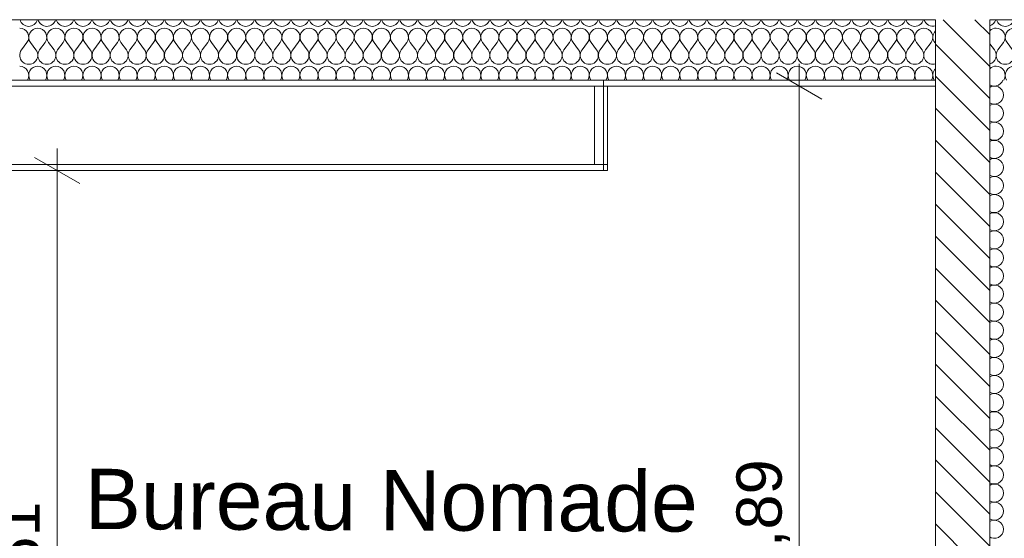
# Model space of a CAD drawing. Header units: millimetres. Extents: x 3311 to 117041, y -19950 to 21829.
# Tile 64 of 68: x 27600 to 30867, y 18210 to 19930. Entities that reach past the tile are written whole.
import ezdxf

# ---------------------------------------------------------------- set-up
doc = ezdxf.new("R2010")
doc.units = ezdxf.units.MM
doc.header["$MEASUREMENT"] = 0
for name, color, linetype in [('01-STR_Dalles toitures.ARCHI', 7, 'Continuous'), ('01-STR_Murs extérieurs.ARCHI', 7, 'Continuous'), ('04-SOE_Faux Plafond.ARCHI', 7, 'Continuous'), ('05-INF _ COTATIONS.ARCHI', 7, 'Continuous')]:
    doc.layers.add(name, color=color, linetype=linetype)
doc.styles.add('STYLE_GENERE_1', font='arial.ttf')
doc.dimstyles.new('STYLE_GENERE__1', dxfattribs={"dimtxt": 150, "dimasz": 114, "dimexe": 0.18, "dimexo": 400, "dimgap": 0, "dimtad": 1, "dimlfac": 0.001, "dimzin": 0, "dimdsep": 46, "dimtxsty": 'STYLE_GENERE_1', "dimblk": 'ARROWHEAD_2', "dimblk1": 'ARROWHEAD_2', "dimblk2": 'ARROWHEAD_2', "dimcen": 0.09, "dimclrd": 8, "dimclre": 8, "dimclrt": 8, "dimazin": 0, "dimtfac": 1, "dimtdec": 4, "dimtmove": 0, "dimatfit": 3, "dimfxl": 0, "dimtolj": 1, "dimtzin": 0, "dimarcsym": 0})

# ---------------------------------------------------------------- blocks, each defined once
blk = doc.blocks.new('*X114')
at = {"layer": '01-STR_Murs extérieurs.ARCHI', "color": 7, "linetype": 'Continuous', "lineweight": 5}
for p, q in [((30819, 19714.4), (30823.2, 19712)), ((30823.2, 19708), (30819, 19705.6)), ((30823.2, 19712), (30831.3, 19710.1)), ((30831.3, 19709.9), (30823.2, 19708)), ((30831.3, 19710.1), (30839.6, 19710.5)), ((30839.6, 19709.5), (30831.3, 19709.9)), ((30839.6, 19710.5), (30847.4, 19713.2)), ((30847.4, 19706.8), (30839.6, 19709.5)), ((30847.4, 19713.2), (30854.2, 19717.9)), ((30854.2, 19702.1), (30847.4, 19706.8)), ((30854.2, 19717.9), (30859.5, 19724.2)), ((30859.5, 19695.8), (30854.2, 19702.1)), ((30859.5, 19724.2), (30862.1, 19730)), ((30862.9, 19688.2), (30859.5, 19695.8)), ((30859.5, 19664.2), (30862.9, 19671.8)), ((30864, 19680), (30862.9, 19688.2)), ((30862.9, 19671.8), (30864, 19680)), ((30819, 19654.4), (30823.2, 19652)), ((30823.2, 19648), (30819, 19645.6)), ((30823.2, 19652), (30831.3, 19650.1)), ((30831.3, 19649.9), (30823.2, 19648)), ((30831.3, 19650.1), (30839.6, 19650.5)), ((30839.6, 19649.5), (30831.3, 19649.9)), ((30839.6, 19650.5), (30847.4, 19653.2)), ((30847.4, 19646.8), (30839.6, 19649.5)), ((30847.4, 19653.2), (30854.2, 19657.9)), ((30854.2, 19642.1), (30847.4, 19646.8)), ((30854.2, 19657.9), (30859.5, 19664.2)), ((30859.5, 19635.8), (30854.2, 19642.1)), ((30862.9, 19628.2), (30859.5, 19635.8)), ((30854.2, 19597.9), (30859.5, 19604.2)), ((30859.5, 19604.2), (30862.9, 19611.8)), ((30864, 19620), (30862.9, 19628.2)), ((30862.9, 19611.8), (30864, 19620)), ((30819, 19594.4), (30823.2, 19592)), ((30823.2, 19588), (30819, 19585.6)), ((30823.2, 19592), (30831.3, 19590.1)), ((30831.3, 19589.9), (30823.2, 19588)), ((30831.3, 19590.1), (30839.6, 19590.5)), ((30839.6, 19589.5), (30831.3, 19589.9)), ((30839.6, 19590.5), (30847.4, 19593.2)), ((30847.4, 19586.8), (30839.6, 19589.5)), ((30847.4, 19593.2), (30854.2, 19597.9)), ((30854.2, 19582.1), (30847.4, 19586.8)), ((30859.5, 19575.8), (30854.2, 19582.1)), ((30862.9, 19568.2), (30859.5, 19575.8)), ((30847.4, 19533.2), (30854.2, 19537.9)), ((30854.2, 19537.9), (30859.5, 19544.2)), ((30859.5, 19544.2), (30862.9, 19551.8)), ((30864, 19560), (30862.9, 19568.2)), ((30862.9, 19551.8), (30864, 19560)), ((30819, 19534.4), (30823.2, 19532)), ((30823.2, 19528), (30819, 19525.6)), ((30823.2, 19532), (30831.3, 19530.1)), ((30831.3, 19529.9), (30823.2, 19528)), ((30831.3, 19530.1), (30839.6, 19530.5)), ((30839.6, 19529.5), (30831.3, 19529.9)), ((30839.6, 19530.5), (30847.4, 19533.2)), ((30847.4, 19526.8), (30839.6, 19529.5)), ((30854.2, 19522.1), (30847.4, 19526.8)), ((30859.5, 19515.8), (30854.2, 19522.1)), ((30862.9, 19508.2), (30859.5, 19515.8)), ((30864, 19500), (30862.9, 19508.2)), ((30819, 19474.4), (30823.2, 19472)), ((30823.2, 19472), (30831.3, 19470.1)), ((30839.6, 19470.5), (30847.4, 19473.2)), ((30847.4, 19473.2), (30854.2, 19477.9)), ((30854.2, 19477.9), (30859.5, 19484.2)), ((30859.5, 19484.2), (30862.9, 19491.8)), ((30862.9, 19491.8), (30864, 19500)), ((30823.2, 19468), (30819, 19465.6)), ((30831.3, 19469.9), (30823.2, 19468)), ((30831.3, 19470.1), (30839.6, 19470.5)), ((30839.6, 19469.5), (30831.3, 19469.9)), ((30847.4, 19466.8), (30839.6, 19469.5)), ((30854.2, 19462.1), (30847.4, 19466.8)), ((30859.5, 19455.8), (30854.2, 19462.1)), ((30862.9, 19448.2), (30859.5, 19455.8)), ((30864, 19440), (30862.9, 19448.2)), ((30862.9, 19431.8), (30864, 19440)), ((30819, 19414.4), (30823.2, 19412)), ((30823.2, 19408), (30819, 19405.6)), ((30823.2, 19412), (30831.3, 19410.1)), ((30831.3, 19409.9), (30823.2, 19408)), ((30831.3, 19410.1), (30839.6, 19410.5)), ((30839.6, 19409.5), (30831.3, 19409.9)), ((30839.6, 19410.5), (30847.4, 19413.2)), ((30847.4, 19406.8), (30839.6, 19409.5)), ((30847.4, 19413.2), (30854.2, 19417.9)), ((30854.2, 19402.1), (30847.4, 19406.8)), ((30854.2, 19417.9), (30859.5, 19424.2)), ((30859.5, 19424.2), (30862.9, 19431.8)), ((30859.5, 19395.8), (30854.2, 19402.1)), ((30862.9, 19388.2), (30859.5, 19395.8)), ((30864, 19380), (30862.9, 19388.2)), ((30862.9, 19371.8), (30864, 19380)), ((30819, 19354.4), (30823.2, 19352)), ((30823.2, 19348), (30819, 19345.6)), ((30823.2, 19352), (30831.3, 19350.1)), ((30831.3, 19349.9), (30823.2, 19348)), ((30831.3, 19350.1), (30839.6, 19350.5)), ((30839.6, 19349.5), (30831.3, 19349.9)), ((30839.6, 19350.5), (30847.4, 19353.2)), ((30847.4, 19346.8), (30839.6, 19349.5)), ((30847.4, 19353.2), (30854.2, 19357.9)), ((30854.2, 19342.1), (30847.4, 19346.8)), ((30854.2, 19357.9), (30859.5, 19364.2)), ((30859.5, 19335.8), (30854.2, 19342.1)), ((30859.5, 19364.2), (30862.9, 19371.8)), ((30862.9, 19328.2), (30859.5, 19335.8)), ((30859.5, 19304.2), (30862.9, 19311.8)), ((30864, 19320), (30862.9, 19328.2)), ((30862.9, 19311.8), (30864, 19320)), ((30819, 19294.4), (30823.2, 19292)), ((30823.2, 19288), (30819, 19285.6)), ((30823.2, 19292), (30831.3, 19290.1)), ((30831.3, 19289.9), (30823.2, 19288)), ((30831.3, 19290.1), (30839.6, 19290.5)), ((30839.6, 19289.5), (30831.3, 19289.9)), ((30839.6, 19290.5), (30847.4, 19293.2)), ((30847.4, 19286.8), (30839.6, 19289.5)), ((30847.4, 19293.2), (30854.2, 19297.9)), ((30854.2, 19282.1), (30847.4, 19286.8)), ((30854.2, 19297.9), (30859.5, 19304.2)), ((30859.5, 19275.8), (30854.2, 19282.1)), ((30862.9, 19268.2), (30859.5, 19275.8)), ((30854.2, 19237.9), (30859.5, 19244.2)), ((30859.5, 19244.2), (30862.9, 19251.8)), ((30864, 19260), (30862.9, 19268.2)), ((30862.9, 19251.8), (30864, 19260)), ((30819, 19234.4), (30823.2, 19232)), ((30823.2, 19228), (30819, 19225.6)), ((30823.2, 19232), (30831.3, 19230.1)), ((30831.3, 19229.9), (30823.2, 19228)), ((30831.3, 19230.1), (30839.6, 19230.5)), ((30839.6, 19229.5), (30831.3, 19229.9)), ((30839.6, 19230.5), (30847.4, 19233.2)), ((30847.4, 19226.8), (30839.6, 19229.5)), ((30847.4, 19233.2), (30854.2, 19237.9)), ((30854.2, 19222.1), (30847.4, 19226.8)), ((30859.5, 19215.8), (30854.2, 19222.1)), ((30862.9, 19208.2), (30859.5, 19215.8)), ((30847.4, 19173.2), (30854.2, 19177.9)), ((30854.2, 19177.9), (30859.5, 19184.2)), ((30859.5, 19184.2), (30862.9, 19191.8)), ((30864, 19200), (30862.9, 19208.2)), ((30862.9, 19191.8), (30864, 19200)), ((30819, 19174.4), (30823.2, 19172)), ((30823.2, 19168), (30819, 19165.6)), ((30823.2, 19172), (30831.3, 19170.1)), ((30831.3, 19169.9), (30823.2, 19168)), ((30831.3, 19170.1), (30839.6, 19170.5)), ((30839.6, 19169.5), (30831.3, 19169.9)), ((30839.6, 19170.5), (30847.4, 19173.2)), ((30847.4, 19166.8), (30839.6, 19169.5)), ((30854.2, 19162.1), (30847.4, 19166.8)), ((30859.5, 19155.8), (30854.2, 19162.1)), ((30862.9, 19148.2), (30859.5, 19155.8)), ((30864, 19140), (30862.9, 19148.2)), ((30819, 19114.4), (30823.2, 19112)), ((30823.2, 19112), (30831.3, 19110.1)), ((30839.6, 19110.5), (30847.4, 19113.2)), ((30847.4, 19113.2), (30854.2, 19117.9)), ((30854.2, 19117.9), (30859.5, 19124.2)), ((30859.5, 19124.2), (30862.9, 19131.8)), ((30862.9, 19131.8), (30864, 19140)), ((30823.2, 19108), (30819, 19105.6)), ((30831.3, 19109.9), (30823.2, 19108)), ((30831.3, 19110.1), (30839.6, 19110.5)), ((30839.6, 19109.5), (30831.3, 19109.9)), ((30847.4, 19106.8), (30839.6, 19109.5)), ((30854.2, 19102.1), (30847.4, 19106.8)), ((30859.5, 19095.8), (30854.2, 19102.1)), ((30862.9, 19088.2), (30859.5, 19095.8)), ((30864, 19080), (30862.9, 19088.2)), ((30862.9, 19071.8), (30864, 19080)), ((30819, 19054.4), (30823.2, 19052)), ((30823.2, 19048), (30819, 19045.6)), ((30823.2, 19052), (30831.3, 19050.1)), ((30831.3, 19049.9), (30823.2, 19048)), ((30831.3, 19050.1), (30839.6, 19050.5)), ((30839.6, 19049.5), (30831.3, 19049.9)), ((30839.6, 19050.5), (30847.4, 19053.2)), ((30847.4, 19046.8), (30839.6, 19049.5)), ((30847.4, 19053.2), (30854.2, 19057.9)), ((30854.2, 19042.1), (30847.4, 19046.8)), ((30854.2, 19057.9), (30859.5, 19064.2)), ((30859.5, 19064.2), (30862.9, 19071.8)), ((30859.5, 19035.8), (30854.2, 19042.1)), ((30862.9, 19028.2), (30859.5, 19035.8)), ((30864, 19020), (30862.9, 19028.2)), ((30862.9, 19011.8), (30864, 19020)), ((30819, 18994.4), (30823.2, 18992)), ((30823.2, 18988), (30819, 18985.6)), ((30823.2, 18992), (30831.3, 18990.1)), ((30831.3, 18989.9), (30823.2, 18988)), ((30831.3, 18990.1), (30839.6, 18990.5)), ((30839.6, 18989.5), (30831.3, 18989.9)), ((30839.6, 18990.5), (30847.4, 18993.2)), ((30847.4, 18986.8), (30839.6, 18989.5)), ((30847.4, 18993.2), (30854.2, 18997.9)), ((30854.2, 18982.1), (30847.4, 18986.8)), ((30854.2, 18997.9), (30859.5, 19004.2)), ((30859.5, 18975.8), (30854.2, 18982.1)), ((30859.5, 19004.2), (30862.9, 19011.8)), ((30862.9, 18968.2), (30859.5, 18975.8)), ((30859.5, 18944.2), (30862.9, 18951.8)), ((30864, 18960), (30862.9, 18968.2)), ((30862.9, 18951.8), (30864, 18960)), ((30819, 18934.4), (30823.2, 18932)), ((30823.2, 18928), (30819, 18925.6)), ((30823.2, 18932), (30831.3, 18930.1)), ((30831.3, 18929.9), (30823.2, 18928)), ((30831.3, 18930.1), (30839.6, 18930.5)), ((30839.6, 18929.5), (30831.3, 18929.9)), ((30839.6, 18930.5), (30847.4, 18933.2)), ((30847.4, 18926.8), (30839.6, 18929.5)), ((30847.4, 18933.2), (30854.2, 18937.9)), ((30854.2, 18922.1), (30847.4, 18926.8)), ((30854.2, 18937.9), (30859.5, 18944.2)), ((30859.5, 18915.8), (30854.2, 18922.1)), ((30854.2, 18877.9), (30859.5, 18884.2)), ((30862.9, 18908.2), (30859.5, 18915.8)), ((30859.5, 18884.2), (30862.9, 18891.8)), ((30864, 18900), (30862.9, 18908.2)), ((30862.9, 18891.8), (30864, 18900)), ((30819, 18874.4), (30823.2, 18872)), ((30823.2, 18868), (30819, 18865.6)), ((30823.2, 18872), (30831.3, 18870.1)), ((30831.3, 18869.9), (30823.2, 18868)), ((30831.3, 18870.1), (30839.6, 18870.5)), ((30839.6, 18869.5), (30831.3, 18869.9)), ((30839.6, 18870.5), (30847.4, 18873.2)), ((30847.4, 18866.8), (30839.6, 18869.5)), ((30847.4, 18873.2), (30854.2, 18877.9)), ((30854.2, 18862.1), (30847.4, 18866.8)), ((30859.5, 18855.8), (30854.2, 18862.1)), ((30862.9, 18848.2), (30859.5, 18855.8)), ((30854.2, 18817.9), (30859.5, 18824.2)), ((30859.5, 18824.2), (30862.9, 18831.8)), ((30864, 18840), (30862.9, 18848.2)), ((30862.9, 18831.8), (30864, 18840)), ((30819, 18814.4), (30823.2, 18812)), ((30823.2, 18808), (30819, 18805.6)), ((30823.2, 18812), (30831.3, 18810.1)), ((30831.3, 18809.9), (30823.2, 18808)), ((30831.3, 18810.1), (30839.6, 18810.5)), ((30839.6, 18809.5), (30831.3, 18809.9)), ((30839.6, 18810.5), (30847.4, 18813.2)), ((30847.4, 18806.8), (30839.6, 18809.5)), ((30847.4, 18813.2), (30854.2, 18817.9)), ((30854.2, 18802.1), (30847.4, 18806.8)), ((30859.5, 18795.8), (30854.2, 18802.1)), ((30862.9, 18788.2), (30859.5, 18795.8)), ((30864, 18780), (30862.9, 18788.2)), ((30819, 18754.4), (30823.2, 18752)), ((30839.6, 18750.5), (30847.4, 18753.2)), ((30847.4, 18753.2), (30854.2, 18757.9)), ((30854.2, 18757.9), (30859.5, 18764.2)), ((30859.5, 18764.2), (30862.9, 18771.8)), ((30862.9, 18771.8), (30864, 18780)), ((30823.2, 18748), (30819, 18745.6)), ((30823.2, 18752), (30831.3, 18750.1)), ((30831.3, 18749.9), (30823.2, 18748)), ((30831.3, 18750.1), (30839.6, 18750.5)), ((30839.6, 18749.5), (30831.3, 18749.9)), ((30847.4, 18746.8), (30839.6, 18749.5)), ((30854.2, 18742.1), (30847.4, 18746.8)), ((30859.5, 18735.8), (30854.2, 18742.1)), ((30862.9, 18728.2), (30859.5, 18735.8)), ((30864, 18720), (30862.9, 18728.2)), ((30862.9, 18711.8), (30864, 18720)), ((30819, 18694.4), (30823.2, 18692)), ((30823.2, 18688), (30819, 18685.6)), ((30823.2, 18692), (30831.3, 18690.1)), ((30831.3, 18689.9), (30823.2, 18688)), ((30831.3, 18690.1), (30839.6, 18690.5)), ((30839.6, 18689.5), (30831.3, 18689.9)), ((30839.6, 18690.5), (30847.4, 18693.2)), ((30847.4, 18686.8), (30839.6, 18689.5)), ((30847.4, 18693.2), (30854.2, 18697.9)), ((30854.2, 18697.9), (30859.5, 18704.2)), ((30859.5, 18704.2), (30862.9, 18711.8)), ((30854.2, 18682.1), (30847.4, 18686.8)), ((30859.5, 18675.8), (30854.2, 18682.1)), ((30862.9, 18668.2), (30859.5, 18675.8)), ((30864, 18660), (30862.9, 18668.2)), ((30862.9, 18651.8), (30864, 18660)), ((30819, 18634.4), (30823.2, 18632)), ((30823.2, 18628), (30819, 18625.6)), ((30823.2, 18632), (30831.3, 18630.1)), ((30831.3, 18629.9), (30823.2, 18628)), ((30831.3, 18630.1), (30839.6, 18630.5)), ((30839.6, 18629.5), (30831.3, 18629.9)), ((30839.6, 18630.5), (30847.4, 18633.2)), ((30847.4, 18626.8), (30839.6, 18629.5)), ((30847.4, 18633.2), (30854.2, 18637.9)), ((30854.2, 18622.1), (30847.4, 18626.8)), ((30854.2, 18637.9), (30859.5, 18644.2)), ((30859.5, 18615.8), (30854.2, 18622.1)), ((30859.5, 18644.2), (30862.9, 18651.8)), ((30862.9, 18608.2), (30859.5, 18615.8)), ((30859.5, 18584.2), (30862.9, 18591.8)), ((30864, 18600), (30862.9, 18608.2)), ((30862.9, 18591.8), (30864, 18600)), ((30819, 18574.4), (30823.2, 18572)), ((30823.2, 18568), (30819, 18565.6)), ((30823.2, 18572), (30831.3, 18570.1)), ((30831.3, 18569.9), (30823.2, 18568)), ((30831.3, 18570.1), (30839.6, 18570.5)), ((30839.6, 18569.5), (30831.3, 18569.9)), ((30839.6, 18570.5), (30847.4, 18573.2)), ((30847.4, 18566.8), (30839.6, 18569.5)), ((30847.4, 18573.2), (30854.2, 18577.9)), ((30854.2, 18562.1), (30847.4, 18566.8)), ((30854.2, 18577.9), (30859.5, 18584.2)), ((30859.5, 18555.8), (30854.2, 18562.1)), ((30854.2, 18517.9), (30859.5, 18524.2)), ((30862.9, 18548.2), (30859.5, 18555.8)), ((30859.5, 18524.2), (30862.9, 18531.8)), ((30864, 18540), (30862.9, 18548.2)), ((30862.9, 18531.8), (30864, 18540)), ((30819, 18514.4), (30823.2, 18512)), ((30823.2, 18508), (30819, 18505.6)), ((30823.2, 18512), (30831.3, 18510.1)), ((30831.3, 18509.9), (30823.2, 18508)), ((30831.3, 18510.1), (30839.6, 18510.5)), ((30839.6, 18509.5), (30831.3, 18509.9)), ((30839.6, 18510.5), (30847.4, 18513.2)), ((30847.4, 18506.8), (30839.6, 18509.5)), ((30847.4, 18513.2), (30854.2, 18517.9)), ((30854.2, 18502.1), (30847.4, 18506.8)), ((30859.5, 18495.8), (30854.2, 18502.1)), ((30862.9, 18488.2), (30859.5, 18495.8)), ((30854.2, 18457.9), (30859.5, 18464.2)), ((30859.5, 18464.2), (30862.9, 18471.8)), ((30864, 18480), (30862.9, 18488.2)), ((30862.9, 18471.8), (30864, 18480)), ((30819, 18454.4), (30823.2, 18452)), ((30823.2, 18448), (30819, 18445.6)), ((30823.2, 18452), (30831.3, 18450.1)), ((30831.3, 18449.9), (30823.2, 18448)), ((30831.3, 18450.1), (30839.6, 18450.5)), ((30839.6, 18449.5), (30831.3, 18449.9)), ((30839.6, 18450.5), (30847.4, 18453.2)), ((30847.4, 18446.8), (30839.6, 18449.5)), ((30847.4, 18453.2), (30854.2, 18457.9)), ((30854.2, 18442.1), (30847.4, 18446.8)), ((30859.5, 18435.8), (30854.2, 18442.1)), ((30862.9, 18428.2), (30859.5, 18435.8)), ((30864, 18420), (30862.9, 18428.2)), ((30819, 18394.4), (30823.2, 18392)), ((30847.4, 18393.2), (30854.2, 18397.9)), ((30854.2, 18397.9), (30859.5, 18404.2)), ((30859.5, 18404.2), (30862.9, 18411.8)), ((30862.9, 18411.8), (30864, 18420)), ((30823.2, 18388), (30819, 18385.6)), ((30823.2, 18392), (30831.3, 18390.1)), ((30831.3, 18389.9), (30823.2, 18388)), ((30831.3, 18390.1), (30839.6, 18390.5)), ((30839.6, 18389.5), (30831.3, 18389.9)), ((30839.6, 18390.5), (30847.4, 18393.2)), ((30847.4, 18386.8), (30839.6, 18389.5)), ((30854.2, 18382.1), (30847.4, 18386.8)), ((30859.5, 18375.8), (30854.2, 18382.1)), ((30862.9, 18368.2), (30859.5, 18375.8)), ((30864, 18360), (30862.9, 18368.2)), ((30819, 18334.4), (30823.2, 18332)), ((30823.2, 18328), (30819, 18325.6)), ((30823.2, 18332), (30831.3, 18330.1)), ((30831.3, 18329.9), (30823.2, 18328)), ((30831.3, 18330.1), (30839.6, 18330.5)), ((30839.6, 18329.5), (30831.3, 18329.9)), ((30839.6, 18330.5), (30847.4, 18333.2)), ((30847.4, 18326.8), (30839.6, 18329.5)), ((30847.4, 18333.2), (30854.2, 18337.9)), ((30854.2, 18337.9), (30859.5, 18344.2)), ((30859.5, 18344.2), (30862.9, 18351.8)), ((30862.9, 18351.8), (30864, 18360)), ((30854.2, 18322.1), (30847.4, 18326.8)), ((30859.5, 18315.8), (30854.2, 18322.1)), ((30862.9, 18308.2), (30859.5, 18315.8)), ((30864, 18300), (30862.9, 18308.2)), ((30862.9, 18291.8), (30864, 18300)), ((30819, 18274.4), (30823.2, 18272)), ((30823.2, 18268), (30819, 18265.6)), ((30823.2, 18272), (30831.3, 18270.1)), ((30831.3, 18269.9), (30823.2, 18268)), ((30831.3, 18270.1), (30839.6, 18270.5)), ((30839.6, 18269.5), (30831.3, 18269.9)), ((30839.6, 18270.5), (30847.4, 18273.2)), ((30847.4, 18266.8), (30839.6, 18269.5)), ((30847.4, 18273.2), (30854.2, 18277.9)), ((30854.2, 18262.1), (30847.4, 18266.8)), ((30854.2, 18277.9), (30859.5, 18284.2)), ((30859.5, 18284.2), (30862.9, 18291.8)), ((30859.5, 18255.8), (30854.2, 18262.1)), ((30862.9, 18248.2), (30859.5, 18255.8)), ((30859.5, 18224.2), (30862.9, 18231.8)), ((30864, 18240), (30862.9, 18248.2)), ((30862.9, 18231.8), (30864, 18240)), ((30819, 18214.4), (30823.2, 18212)), ((30823.2, 18212), (30831.3, 18210.1)), ((30831.3, 18210.1), (30839.6, 18210.5)), ((30839.6, 18210.5), (30847.4, 18213.2)), ((30847.4, 18213.2), (30854.2, 18217.9)), ((30854.2, 18217.9), (30859.5, 18224.2))]:
    blk.add_line(p, q, dxfattribs=at)
blk = doc.blocks.new('Élément de coupe_97_1')
at = {"layer": '01-STR_Murs extérieurs.ARCHI', "linetype": 'Continuous', "lineweight": 0, "true_color": 0x000000}
h = blk.add_hatch(dxfattribs=at)
h.set_pattern_fill('Hachure_simple_0001', color=18, style=0, pattern_type=2)
h.set_pattern_definition([(315, (0, 0), (53.03301, 53.03301), [])])
h.paths.add_polyline_path([(30819, 16830), (30819, 19930), (30638.9, 19930), (30638.9, 16830)])
at = {"layer": '01-STR_Murs extérieurs.ARCHI', "color": 7, "linetype": 'Continuous', "lineweight": 5}
for p, q in [((30638.9, 19710), (30638.9, 16830)), ((30819, 19730), (30819, 16830))]:
    blk.add_line(p, q, dxfattribs=at)
at = {"layer": '01-STR_Murs extérieurs.ARCHI', "lineweight": 0}
blk.add_blockref('*X114', (0, 0), dxfattribs=at)
blk = doc.blocks.new('*X130')
at = {"layer": '01-STR_Dalles toitures.ARCHI', "color": 7, "linetype": 'Continuous', "lineweight": 5}
for p, q in [((27606, 19830), (27624, 19854)), ((27654, 19830), (27636, 19854)), ((27666, 19830), (27684, 19854)), ((27714, 19830), (27696, 19854)), ((27726, 19830), (27744, 19854)), ((27774, 19830), (27756, 19854)), ((27786, 19830), (27804, 19854)), ((27834, 19830), (27816, 19854)), ((27846, 19830), (27864, 19854)), ((27894, 19830), (27876, 19854)), ((27906, 19830), (27924, 19854)), ((27954, 19830), (27936, 19854)), ((27966, 19830), (27984, 19854)), ((28014, 19830), (27996, 19854)), ((28026, 19830), (28044, 19854)), ((28074, 19830), (28056, 19854)), ((28086, 19830), (28104, 19854)), ((28134, 19830), (28116, 19854)), ((28146, 19830), (28164, 19854)), ((28194, 19830), (28176, 19854)), ((28206, 19830), (28224, 19854)), ((28254, 19830), (28236, 19854)), ((28266, 19830), (28284, 19854)), ((28314, 19830), (28296, 19854)), ((28326, 19830), (28344, 19854)), ((28374, 19830), (28356, 19854)), ((28386, 19830), (28404, 19854)), ((28434, 19830), (28416, 19854)), ((28446, 19830), (28464, 19854)), ((28494, 19830), (28476, 19854)), ((28506, 19830), (28524, 19854)), ((28554, 19830), (28536, 19854)), ((28566, 19830), (28584, 19854)), ((28614, 19830), (28596, 19854)), ((28626, 19830), (28644, 19854)), ((28674, 19830), (28656, 19854)), ((28686, 19830), (28704, 19854)), ((28734, 19830), (28716, 19854)), ((28746, 19830), (28764, 19854)), ((28794, 19830), (28776, 19854)), ((28806, 19830), (28824, 19854)), ((28854, 19830), (28836, 19854)), ((28866, 19830), (28884, 19854)), ((28914, 19830), (28896, 19854)), ((28926, 19830), (28944, 19854)), ((28974, 19830), (28956, 19854)), ((28986, 19830), (29004, 19854)), ((29034, 19830), (29016, 19854)), ((29046, 19830), (29064, 19854)), ((29094, 19830), (29076, 19854)), ((29106, 19830), (29124, 19854)), ((29154, 19830), (29136, 19854)), ((29166, 19830), (29184, 19854)), ((29214, 19830), (29196, 19854)), ((29226, 19830), (29244, 19854)), ((29274, 19830), (29256, 19854)), ((29286, 19830), (29304, 19854)), ((29334, 19830), (29316, 19854)), ((29346, 19830), (29364, 19854)), ((29394, 19830), (29376, 19854)), ((29406, 19830), (29424, 19854)), ((29454, 19830), (29436, 19854)), ((29466, 19830), (29484, 19854)), ((29514, 19830), (29496, 19854)), ((29526, 19830), (29544, 19854)), ((29574, 19830), (29556, 19854)), ((29586, 19830), (29604, 19854)), ((29634, 19830), (29616, 19854)), ((29646, 19830), (29664, 19854)), ((29694, 19830), (29676, 19854)), ((29706, 19830), (29724, 19854)), ((29754, 19830), (29736, 19854)), ((29766, 19830), (29784, 19854)), ((29814, 19830), (29796, 19854)), ((29826, 19830), (29844, 19854)), ((29874, 19830), (29856, 19854)), ((29886, 19830), (29904, 19854)), ((29934, 19830), (29916, 19854)), ((29946, 19830), (29964, 19854)), ((29994, 19830), (29976, 19854)), ((30006, 19830), (30024, 19854)), ((30054, 19830), (30036, 19854)), ((30066, 19830), (30084, 19854)), ((30114, 19830), (30096, 19854)), ((30126, 19830), (30144, 19854)), ((30174, 19830), (30156, 19854)), ((30186, 19830), (30204, 19854)), ((30234, 19830), (30216, 19854)), ((30246, 19830), (30264, 19854)), ((30294, 19830), (30276, 19854)), ((30306, 19830), (30324, 19854)), ((30354, 19830), (30336, 19854)), ((30366, 19830), (30384, 19854)), ((30414, 19830), (30396, 19854)), ((30426, 19830), (30444, 19854)), ((30474, 19830), (30456, 19854)), ((30486, 19830), (30504, 19854)), ((30534, 19830), (30516, 19854)), ((30546, 19830), (30564, 19854)), ((30594, 19830), (30576, 19854)), ((30606, 19830), (30624, 19854)), ((30638.9, 19850.1), (30636, 19854))]:
    blk.add_line(p, q, dxfattribs=at)
for centre, start, end in [((27630, 19938), 195.4661, 344.5339), ((27690, 19938), 195.4661, 344.5339), ((27750, 19938), 195.4661, 344.5339), ((27810, 19938), 195.4661, 344.5339), ((27870, 19938), 195.4661, 344.5339), ((27930, 19938), 195.4661, 344.5339), ((27990, 19938), 195.4661, 344.5339), ((28050, 19938), 195.4661, 344.5339), ((28110, 19938), 195.4661, 344.5339), ((28170, 19938), 195.4661, 344.5339), ((28230, 19938), 195.4661, 344.5339), ((28290, 19938), 195.4661, 344.5339), ((28350, 19938), 195.4661, 344.5339), ((28410, 19938), 195.4661, 344.5339), ((28470, 19938), 195.4661, 344.5339), ((28530, 19938), 195.4661, 344.5339), ((28590, 19938), 195.4661, 344.5339), ((28650, 19938), 195.4661, 344.5339), ((28710, 19938), 195.4661, 344.5339), ((28770, 19938), 195.4661, 344.5339), ((28830, 19938), 195.4661, 344.5339), ((28890, 19938), 195.4661, 344.5339), ((28950, 19938), 195.4661, 344.5339), ((29010, 19938), 195.4661, 344.5339), ((29070, 19938), 195.4661, 344.5339), ((29130, 19938), 195.4661, 344.5339), ((29190, 19938), 195.4661, 344.5339), ((29250, 19938), 195.4661, 344.5339), ((29310, 19938), 195.4661, 344.5339), ((29370, 19938), 195.4661, 344.5339), ((29430, 19938), 195.4661, 344.5339), ((29490, 19938), 195.4661, 344.5339), ((29550, 19938), 195.4661, 344.5339), ((29610, 19938), 195.4661, 344.5339), ((29670, 19938), 195.4661, 344.5339), ((29730, 19938), 195.4661, 344.5339), ((29790, 19938), 195.4661, 344.5339), ((29850, 19938), 195.4661, 344.5339), ((29910, 19938), 195.4661, 344.5339), ((29970, 19938), 195.4661, 344.5339), ((30030, 19938), 195.4661, 344.5339), ((30090, 19938), 195.4661, 344.5339), ((30150, 19938), 195.4661, 344.5339), ((30210, 19938), 195.4661, 344.5339), ((30270, 19938), 195.4661, 344.5339), ((30330, 19938), 195.4661, 344.5339), ((30390, 19938), 195.4661, 344.5339), ((30450, 19938), 195.4661, 344.5339), ((30510, 19938), 195.4661, 344.5339), ((30570, 19938), 195.4661, 344.5339), ((30630, 19938), 195.4661, 287.3518), ((27600, 19872), 323.1301, 90), ((27660, 19872), 90, 216.8699), ((27660, 19872), 323.1301, 90), ((27720, 19872), 90, 216.8699), ((27720, 19872), 323.1301, 90), ((27780, 19872), 90, 216.8699), ((27780, 19872), 323.1301, 90), ((27840, 19872), 90, 216.8699), ((27840, 19872), 323.1301, 90), ((27900, 19872), 90, 216.8699), ((27900, 19872), 323.1301, 90), ((27960, 19872), 90, 216.8699), ((27960, 19872), 323.1301, 90), ((28020, 19872), 90, 216.8699), ((28020, 19872), 323.1301, 90), ((28080, 19872), 90, 216.8699), ((28080, 19872), 323.1301, 90), ((28140, 19872), 90, 216.8699), ((28140, 19872), 323.1301, 90), ((28200, 19872), 90, 216.8699), ((28200, 19872), 323.1301, 90), ((28260, 19872), 90, 216.8699), ((28260, 19872), 323.1301, 90), ((28320, 19872), 90, 216.8699), ((28320, 19872), 323.1301, 90), ((28380, 19872), 90, 216.8699), ((28380, 19872), 323.1301, 90), ((28440, 19872), 90, 216.8699), ((28440, 19872), 323.1301, 90), ((28500, 19872), 90, 216.8699), ((28500, 19872), 323.1301, 90), ((28560, 19872), 90, 216.8699), ((28560, 19872), 323.1301, 90), ((28620, 19872), 90, 216.8699), ((28620, 19872), 323.1301, 90), ((28680, 19872), 90, 216.8699), ((28680, 19872), 323.1301, 90), ((28740, 19872), 90, 216.8699), ((28740, 19872), 323.1301, 90), ((28800, 19872), 90, 216.8699), ((28800, 19872), 323.1301, 90), ((28860, 19872), 90, 216.8699), ((28860, 19872), 323.1301, 90), ((28920, 19872), 90, 216.8699), ((28920, 19872), 323.1301, 90), ((28980, 19872), 90, 216.8699), ((28980, 19872), 323.1301, 90), ((29040, 19872), 90, 216.8699), ((29040, 19872), 323.1301, 90), ((29100, 19872), 90, 216.8699), ((29100, 19872), 323.1301, 90), ((29160, 19872), 90, 216.8699), ((29160, 19872), 323.1301, 90), ((29220, 19872), 90, 216.8699), ((29220, 19872), 323.1301, 90), ((29280, 19872), 90, 216.8699), ((29280, 19872), 323.1301, 90), ((29340, 19872), 90, 216.8699), ((29340, 19872), 323.1301, 90), ((29400, 19872), 90, 216.8699), ((29400, 19872), 323.1301, 90), ((29460, 19872), 90, 216.8699), ((29460, 19872), 323.1301, 90), ((29520, 19872), 90, 216.8699), ((29520, 19872), 323.1301, 90), ((29580, 19872), 90, 216.8699), ((29580, 19872), 323.1301, 90), ((29640, 19872), 90, 216.8699), ((29640, 19872), 323.1301, 90), ((29700, 19872), 90, 216.8699), ((29700, 19872), 323.1301, 90), ((29760, 19872), 90, 216.8699), ((29760, 19872), 323.1301, 90), ((29820, 19872), 90, 216.8699), ((29820, 19872), 323.1301, 90), ((29880, 19872), 90, 216.8699), ((29880, 19872), 323.1301, 90), ((29940, 19872), 90, 216.8699), ((29940, 19872), 323.1301, 90), ((30000, 19872), 90, 216.8699), ((30000, 19872), 323.1301, 90), ((30060, 19872), 90, 216.8699), ((30060, 19872), 323.1301, 90), ((30120, 19872), 90, 216.8699), ((30120, 19872), 323.1301, 90), ((30180, 19872), 90, 216.8699), ((30180, 19872), 323.1301, 90), ((30240, 19872), 90, 216.8699), ((30240, 19872), 323.1301, 90), ((30300, 19872), 90, 216.8699), ((30300, 19872), 323.1301, 90), ((30360, 19872), 90, 216.8699), ((30360, 19872), 323.1301, 90), ((30420, 19872), 90, 216.8699), ((30420, 19872), 323.1301, 90), ((30480, 19872), 90, 216.8699), ((30480, 19872), 323.1301, 90), ((30540, 19872), 90, 216.8699), ((30540, 19872), 323.1301, 90), ((30600, 19872), 90, 216.8699), ((30600, 19872), 323.1301, 90), ((30660, 19872), 134.5685, 216.8699), ((27630, 19812), 143.1301, 36.8699), ((27690, 19812), 143.1301, 36.8699), ((27750, 19812), 143.1301, 36.8699), ((27810, 19812), 143.1301, 36.8699), ((27870, 19812), 143.1301, 36.8699), ((27930, 19812), 143.1301, 36.8699), ((27990, 19812), 143.1301, 36.8699), ((28050, 19812), 143.1301, 36.8699), ((28110, 19812), 143.1301, 36.8699), ((28170, 19812), 143.1301, 36.8699), ((28230, 19812), 143.1301, 36.8699), ((28290, 19812), 143.1301, 36.8699), ((28350, 19812), 143.1301, 36.8699), ((28410, 19812), 143.1301, 36.8699), ((28470, 19812), 143.1301, 36.8699), ((28530, 19812), 143.1301, 36.8699), ((28590, 19812), 143.1301, 36.8699), ((28650, 19812), 143.1301, 36.8699), ((28710, 19812), 143.1301, 36.8699), ((28770, 19812), 143.1301, 36.8699), ((28830, 19812), 143.1301, 36.8699), ((28890, 19812), 143.1301, 36.8699), ((28950, 19812), 143.1301, 36.8699), ((29010, 19812), 143.1301, 36.8699), ((29070, 19812), 143.1301, 36.8699), ((29130, 19812), 143.1301, 36.8699), ((29190, 19812), 143.1301, 36.8699), ((29250, 19812), 143.1301, 36.8699), ((29310, 19812), 143.1301, 36.8699), ((29370, 19812), 143.1301, 36.8699), ((29430, 19812), 143.1301, 36.8699), ((29490, 19812), 143.1301, 36.8699), ((29550, 19812), 143.1301, 36.8699), ((29610, 19812), 143.1301, 36.8699), ((29670, 19812), 143.1301, 36.8699), ((29730, 19812), 143.1301, 36.8699), ((29790, 19812), 143.1301, 36.8699), ((29850, 19812), 143.1301, 36.8699), ((29910, 19812), 143.1301, 36.8699), ((29970, 19812), 143.1301, 36.8699), ((30030, 19812), 143.1301, 36.8699), ((30090, 19812), 143.1301, 36.8699), ((30150, 19812), 143.1301, 36.8699), ((30210, 19812), 143.1301, 36.8699), ((30270, 19812), 143.1301, 36.8699), ((30330, 19812), 143.1301, 36.8699), ((30390, 19812), 143.1301, 36.8699), ((30450, 19812), 143.1301, 36.8699), ((30510, 19812), 143.1301, 36.8699), ((30570, 19812), 143.1301, 36.8699), ((30630, 19812), 143.1301, 287.3518), ((27600, 19746), 327.7691, 90), ((27660, 19746), 90, 212.2309), ((27660, 19746), 327.7691, 90), ((27720, 19746), 90, 212.2309), ((27720, 19746), 327.7691, 90), ((27780, 19746), 90, 212.2309), ((27780, 19746), 327.7691, 90), ((27840, 19746), 90, 212.2309), ((27840, 19746), 327.7691, 90), ((27900, 19746), 90, 212.2309), ((27900, 19746), 327.7691, 90), ((27960, 19746), 90, 212.2309), ((27960, 19746), 327.7691, 90), ((28020, 19746), 90, 212.2309), ((28020, 19746), 327.7691, 90), ((28080, 19746), 90, 212.2309), ((28080, 19746), 327.7691, 90), ((28140, 19746), 90, 212.2309), ((28140, 19746), 327.7691, 90), ((28200, 19746), 90, 212.2309), ((28200, 19746), 327.7691, 90), ((28260, 19746), 90, 212.2309), ((28260, 19746), 327.7691, 90), ((28320, 19746), 90, 212.2309), ((28320, 19746), 327.7691, 90), ((28380, 19746), 90, 212.2309), ((28380, 19746), 327.7691, 90), ((28440, 19746), 90, 212.2309), ((28440, 19746), 327.7691, 90), ((28500, 19746), 90, 212.2309), ((28500, 19746), 327.7691, 90), ((28560, 19746), 90, 212.2309), ((28560, 19746), 327.7691, 90), ((28620, 19746), 90, 212.2309), ((28620, 19746), 327.7691, 90), ((28680, 19746), 90, 212.2309), ((28680, 19746), 327.7691, 90), ((28740, 19746), 90, 212.2309), ((28740, 19746), 327.7691, 90), ((28800, 19746), 90, 212.2309), ((28800, 19746), 327.7691, 90), ((28860, 19746), 90, 212.2309), ((28860, 19746), 327.7691, 90), ((28920, 19746), 90, 212.2309), ((28920, 19746), 327.7691, 90), ((28980, 19746), 90, 212.2309), ((28980, 19746), 327.7691, 90), ((29040, 19746), 90, 212.2309), ((29040, 19746), 327.7691, 90), ((29100, 19746), 90, 212.2309), ((29100, 19746), 327.7691, 90), ((29160, 19746), 90, 212.2309), ((29160, 19746), 327.7691, 90), ((29220, 19746), 90, 212.2309), ((29220, 19746), 327.7691, 90), ((29280, 19746), 90, 212.2309), ((29280, 19746), 327.7691, 90), ((29340, 19746), 90, 212.2309), ((29340, 19746), 327.7691, 90), ((29400, 19746), 90, 212.2309), ((29400, 19746), 327.7691, 90), ((29460, 19746), 90, 212.2309), ((29460, 19746), 327.7691, 90), ((29520, 19746), 90, 212.2309), ((29520, 19746), 327.7691, 90), ((29580, 19746), 90, 212.2309), ((29580, 19746), 327.7691, 90), ((29640, 19746), 90, 212.2309), ((29640, 19746), 327.7691, 90), ((29700, 19746), 90, 212.2309), ((29700, 19746), 327.7691, 90), ((29760, 19746), 90, 212.2309), ((29760, 19746), 327.7691, 90), ((29820, 19746), 90, 212.2309), ((29820, 19746), 327.7691, 90), ((29880, 19746), 90, 212.2309), ((29880, 19746), 327.7691, 90), ((29940, 19746), 90, 212.2309), ((29940, 19746), 327.7691, 90), ((30000, 19746), 90, 212.2309), ((30000, 19746), 327.7691, 90), ((30060, 19746), 90, 212.2309), ((30060, 19746), 327.7691, 90), ((30120, 19746), 90, 212.2309), ((30120, 19746), 327.7691, 90), ((30180, 19746), 90, 212.2309), ((30180, 19746), 327.7691, 90), ((30240, 19746), 90, 212.2309), ((30240, 19746), 327.7691, 90), ((30300, 19746), 90, 212.2309), ((30300, 19746), 327.7691, 90), ((30360, 19746), 90, 212.2309), ((30360, 19746), 327.7691, 90), ((30420, 19746), 90, 212.2309), ((30420, 19746), 327.7691, 90), ((30480, 19746), 90, 212.2309), ((30480, 19746), 327.7691, 90), ((30540, 19746), 90, 212.2309), ((30540, 19746), 327.7691, 90), ((30600, 19746), 90, 212.2309), ((30600, 19746), 327.7691, 90), ((30660, 19746), 134.5685, 212.2309)]:
    blk.add_arc(centre, 30, start, end, dxfattribs=at)
blk = doc.blocks.new('*X131')
at = {"layer": '01-STR_Dalles toitures.ARCHI', "color": 7, "linetype": 'Continuous', "lineweight": 5}
for p, q in [((30834, 19830), (30819, 19850.1)), ((30846, 19830), (30864, 19854)), ((30894, 19830), (30876, 19854)), ((30906, 19830), (30924, 19854)), ((30940.1, 19848.5), (30936, 19854))]:
    blk.add_line(p, q, dxfattribs=at)
for centre, start, end in [((30810, 19938), 287.3587, 344.534), ((30870, 19938), 195.466, 344.534), ((30930, 19938), 195.466, 289.7129), ((30840, 19872), 90, 134.5593), ((30840, 19872), 323.1301, 90), ((30900, 19872), 90, 216.8699), ((30900, 19872), 323.1301, 90), ((30960, 19872), 131.5055, 216.8699), ((30810, 19812), 287.3587, 36.8699), ((30870, 19812), 143.1301, 36.8699), ((30930, 19812), 143.1301, 289.7129), ((30840, 19746), 90, 134.5593), ((30840, 19746), 327.769, 90), ((30900, 19746), 90, 212.231), ((30900, 19746), 327.769, 90), ((30960, 19746), 131.5055, 212.231)]:
    blk.add_arc(centre, 30, start, end, dxfattribs=at)
blk = doc.blocks.new('Élément de coupe_110_1')
at = {"layer": '01-STR_Dalles toitures.ARCHI', "color": 7, "linetype": 'Continuous', "lineweight": 5}
for p, q in [((30638.9, 19930), (21670.4, 19930)), ((30638.9, 19930), (30638.9, 19730)), ((30819, 19930), (30819, 19730)), ((30940.1, 19930), (30819, 19930)), ((30638.9, 19710), (21670.4, 19710)), ((30638.9, 19730), (30638.9, 19710))]:
    blk.add_line(p, q, dxfattribs=at)
at = {"layer": '01-STR_Dalles toitures.ARCHI', "color": 7, "linetype": 'Continuous', "lineweight": 5, "flags": 128}
blk.add_lwpolyline([(30638.9, 19730), (29536.8, 19730), (27336.7, 19730), (25344.6, 19730), (22041.6, 19730), (21670.4, 19730)], dxfattribs=at)
at = {"layer": '01-STR_Dalles toitures.ARCHI', "lineweight": 0}
for name in ['*X130', '*X131']:
    blk.add_blockref(name, (0, 0), dxfattribs=at)
blk = doc.blocks.new('Élément de coupe_296_1')
at = {"layer": '04-SOE_Faux Plafond.ARCHI', "color": 7, "linetype": 'Continuous', "lineweight": 5}
for p, q in [((27336.7, 19730), (27336.7, 19459)), ((29536.8, 19450), (27336.7, 19450)), ((29536.8, 19430), (27336.7, 19430))]:
    blk.add_line(p, q, dxfattribs=at)
at = {"layer": '04-SOE_Faux Plafond.ARCHI', "color": 252, "linetype": 'Continuous', "lineweight": 5}
for p, q in [((29550.4, 19710), (29550.4, 19450)), ((29536.8, 19450), (29550.4, 19450)), ((29550.4, 19450), (29550.4, 19430)), ((29536.8, 19430), (29550.4, 19430))]:
    blk.add_line(p, q, dxfattribs=at)
at = {"layer": '04-SOE_Faux Plafond.ARCHI', "color": 7, "linetype": 'Continuous', "lineweight": 5, "flags": 128}
blk.add_lwpolyline([(29536.8, 19730), (29536.8, 19450), (29536.8, 19430)], dxfattribs=at)
blk = doc.blocks.new('*D608')
at = {"layer": '05-INF _ COTATIONS.ARCHI', "color": 8, "linetype": 'Continuous', "lineweight": 5}
for p, q in [((30186.1, 19710), (30186.1, 19783.4)), ((30261.1, 19666.7), (30111.1, 19753.3)), ((30298.6, 19710), (29786.1, 19710)), ((30186.1, 16818.6), (30186.1, 19710)), ((30111.1, 16861.9), (30261.1, 16775.3)), ((30298.6, 16818.6), (29786.1, 16818.6)), ((30186.1, 16745.2), (30186.1, 16818.6))]:
    blk.add_line(p, q, dxfattribs=at)
at = {"layer": '05-INF _ COTATIONS.ARCHI', "color": 8, "lineweight": 5, "insert": (30156.1, 18064.1), "char_height": 150, "attachment_point": 7, "rotation": 90, "style": 'STYLE_GENERE_1'}
blk.add_mtext('\\A1;{\\pql;\\fArial|b0|i0|c0|p0;\\W1.000000;2,89}', dxfattribs=at)
blk = doc.blocks.new('ARROWHEAD_2')
at = {"color": 0, "linetype": 'Continuous', "lineweight": 0}
for p, q in [((-0.378, -0.655), (0.378, 0.655)), ((0, 0), (-1, 0))]:
    blk.add_line(p, q, dxfattribs=at)
blk = doc.blocks.new('*D609')
at = {"layer": '05-INF _ COTATIONS.ARCHI', "color": 8, "linetype": 'Continuous', "lineweight": 5}
for p, q in [((27799.5, 19386.7), (27649.5, 19473.3)), ((27724.5, 19430), (27724.5, 19503.3)), ((28124.5, 19430), (27612, 19430)), ((27724.5, 16819), (27724.5, 19430)), ((27649.5, 16862.3), (27799.5, 16775.7)), ((28124.5, 16819), (27612, 16819)), ((27724.5, 16745.7), (27724.5, 16819))]:
    blk.add_line(p, q, dxfattribs=at)
at = {"layer": '05-INF _ COTATIONS.ARCHI', "color": 8, "lineweight": 5, "insert": (27694.5, 17924.3), "char_height": 150, "attachment_point": 7, "rotation": 90, "style": 'STYLE_GENERE_1'}
blk.add_mtext('\\A1;{\\pql;\\fArial|b0|i0|c0|p0;\\W1.000000;2,61}', dxfattribs=at)
blk = doc.blocks.new('*D617')
at = {"layer": '05-INF _ COTATIONS.ARCHI', "color": 8, "linetype": 'Continuous', "lineweight": 5}
for p, q in [((22833.6, 19386.7), (22683.6, 19473.3)), ((22758.6, 19430), (22758.6, 19503.3)), ((22871.1, 19430), (22358.6, 19430)), ((22758.6, 16830), (22758.6, 19430)), ((22683.6, 16873.3), (22833.6, 16786.7)), ((23158.6, 16830), (22646.1, 16830)), ((22758.6, 16756.7), (22758.6, 16830))]:
    blk.add_line(p, q, dxfattribs=at)
at = {"layer": '05-INF _ COTATIONS.ARCHI', "color": 8, "lineweight": 5, "insert": (22728.6, 17929.8), "char_height": 150, "attachment_point": 7, "rotation": 90, "style": 'STYLE_GENERE_1'}
blk.add_mtext('\\A1;{\\pql;\\fArial|b0|i0|c0|p0;\\W1.000000;2,60}', dxfattribs=at)

msp = doc.modelspace()

# ---------------------------------------------------------------- linework, layer by layer
at = {"layer": '04-SOE_Faux Plafond.ARCHI', "color": 7, "linetype": 'Continuous', "lineweight": 5}
msp.add_lwpolyline([(29506.818, 19450), (29506.818, 19710), (29536.818, 19710), (29536.818, 19450)], close=True, dxfattribs=at)

# ---------------------------------------------------------------- block references
at = {"layer": '01-STR_Dalles toitures.ARCHI', "lineweight": 0}
msp.add_blockref('Élément de coupe_110_1', (0, 0), dxfattribs=at)
at = {"layer": '01-STR_Murs extérieurs.ARCHI', "lineweight": 0}
msp.add_blockref('Élément de coupe_97_1', (0, 0), dxfattribs=at)
at = {"layer": '04-SOE_Faux Plafond.ARCHI', "lineweight": 0}
msp.add_blockref('Élément de coupe_296_1', (0, 0), dxfattribs=at)

# ---------------------------------------------------------------- texts
at = {"color": 7, "linetype": 'Continuous', "lineweight": 5, "insert": (27815.816, 18339.377), "char_height": 200, "attachment_point": 4, "rotation": 359.745113, "style": 'STYLE_GENERE_1'}
msp.add_mtext('\\A1;{\\pql;\\fArial|b0|i0|c0|p0;\\W1.000000;Bureau Nomade}', dxfattribs=at)

# ---------------------------------------------------------------- dimensions: what is measured, and where the dimension line sits
at = {"layer": '05-INF _ COTATIONS.ARCHI', "color": 8, "linetype": 'Continuous', "lineweight": 5}
for base, p1, p2, picture, middle in [((30186.072, 19710), (30185.898, 16818.6), (26343.091, 19710), '*D608', (30081.072, 18258.297)), ((22758.609, 19430), (30642.946, 16830), (21676.586, 19430), '*D617', (22653.609, 18123.997)), ((27724.518, 19430), (27725.221, 16819), (29519.463, 19430), '*D609', (27619.518, 18118.497))]:
    dim = msp.add_linear_dim(base=base, p1=p1, p2=p2, angle=90, dimstyle='STYLE_GENERE__1', dxfattribs=at)
    dim.commit()
    dim.dimension.update_dxf_attribs({"geometry": picture, "text_midpoint": middle, "dimtype": 160, "text_rotation": 90})

doc.saveas('drawing.dxf')
